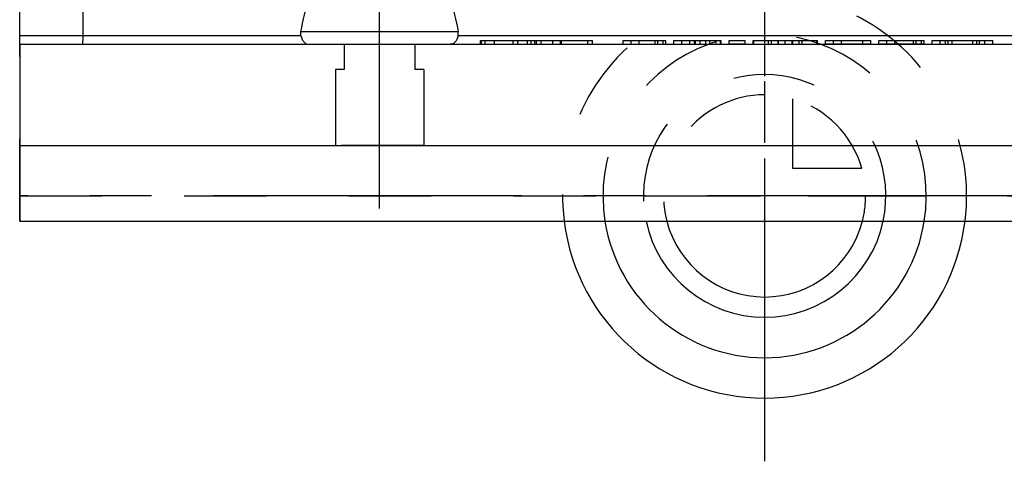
# Model space of a CAD drawing. Header units: millimetres. Extents: x 441 to 559, y 432 to 569.
# Tile 1 of 15: x 441 to 519, y 432 to 466. Entities that reach past the tile are written whole.
import ezdxf

# ---------------------------------------------------------------- set-up
doc = ezdxf.new("R2010")
doc.units = ezdxf.units.MM
doc.header["$LTSCALE"] = 65.185185
doc.linetypes.add('CENTER', pattern=[0.6, 0.375, -0.075, 0.075, -0.075])
doc.linetypes.add('HIDDEN', pattern=[0.2, 0.1, -0.1])
for name, color, linetype in [('ACHSEN_S', 7, 'CONTINUOUS'), ('KOERPER', 7, 'CONTINUOUS'), ('KONST.EL_MIT_GEO', 7, 'CONTINUOUS'), ('KURVEN', 7, 'CONTINUOUS')]:
    doc.layers.add(name, color=color, linetype=linetype)

msp = doc.modelspace()

# ---------------------------------------------------------------- linework, layer by layer
at = {"layer": 'ACHSEN_S', "color": 2, "linetype": 'CENTER'}
msp.add_line((500, 569.139), (500, 431.5), dxfattribs=at)
at = {"layer": 'KOERPER', "color": 7, "linetype": 'Continuous'}
for p, q in [((441, 464.5), (441, 450.5)), ((441, 464.5), (559, 464.5)), ((441, 456.5), (559, 456.5)), ((441, 450.5), (559, 450.5))]:
    msp.add_line(p, q, dxfattribs=at)
at = {"layer": 'KOERPER', "color": 8, "linetype": 'HIDDEN'}
for p, q in [((466.7, 464.5), (466.7, 462.5)), ((472.3, 464.5), (472.3, 462.5)), ((466, 462.5), (466, 456.5)), ((466.7, 462.5), (466, 462.5)), ((473, 462.5), (472.3, 462.5)), ((473, 462.5), (473, 456.5))]:
    msp.add_line(p, q, dxfattribs=at)
at = {"layer": 'KOERPER', "color": 2, "linetype": 'CENTER'}
msp.add_line((559, 452.5), (441, 452.5), dxfattribs=at)
at = {"layer": 'KONST.EL_MIT_GEO', "color": 7, "linetype": 'Continuous'}
for p, q in [((441, 464.5), (441, 491.562)), ((446, 492), (446, 465.179)), ((446, 465.181), (441, 465.177)), ((463.278, 465.179), (446, 465.179)), ((463.275, 465.5), (475.725, 465.5)), ((524.278, 465.179), (475.722, 465.179)), ((477.5, 464.8), (486.376, 464.8)), ((477.5, 464.5), (477.5, 464.8)), ((477.87, 464.5), (477.87, 464.8)), ((480.089, 464.5), (480.089, 464.8)), ((480.458, 464.5), (480.458, 464.8)), ((481.505, 464.5), (481.505, 464.8)), ((481.938, 464.5), (481.938, 464.8)), ((482.308, 464.5), (482.308, 464.8)), ((486.006, 464.5), (486.006, 464.8)), ((486.375, 464.5), (486.375, 464.8)), ((488.8, 464.8), (491.97, 464.8)), ((488.8, 464.5), (488.8, 464.8)), ((490.068, 464.5), (490.068, 464.8)), ((491.336, 464.5), (491.336, 464.8)), ((491.97, 464.5), (491.97, 464.8)), ((492.06, 464.8), (492.181, 464.8)), ((492.181, 464.5), (492.181, 464.8)), ((492.815, 464.8), (496.564, 464.8)), ((492.815, 464.5), (492.815, 464.8)), ((494.083, 464.5), (494.083, 464.8)), ((494.516, 464.5), (494.516, 464.8)), ((495.356, 464.5), (495.356, 464.8)), ((496.564, 464.5), (496.564, 464.8)), ((497.198, 464.8), (498.466, 464.8)), ((497.198, 464.5), (497.198, 464.8)), ((498.466, 464.5), (498.466, 464.8)), ((499.1, 464.8), (504.18, 464.8)), ((499.1, 464.5), (499.1, 464.8)), ((500.314, 464.5), (500.314, 464.8)), ((500.543, 464.5), (500.543, 464.8)), ((502.738, 464.5), (502.738, 464.8)), ((502.966, 464.5), (502.966, 464.8)), ((504.18, 464.5), (504.18, 464.8)), ((504.814, 464.8), (508.407, 464.8)), ((504.814, 464.5), (504.814, 464.8)), ((505.448, 464.5), (505.448, 464.8)), ((507.773, 464.5), (507.773, 464.8)), ((508.407, 464.5), (508.407, 464.8)), ((509.041, 464.8), (512.633, 464.8)), ((509.041, 464.5), (509.041, 464.8)), ((509.675, 464.5), (509.675, 464.8)), ((511.999, 464.5), (511.999, 464.8)), ((512.633, 464.5), (512.633, 464.8)), ((513.267, 464.8), (518.087, 464.8)), ((513.267, 464.5), (513.267, 464.8)), ((514.535, 464.5), (514.535, 464.8)), ((516.493, 464.5), (516.493, 464.8)), ((517.031, 464.5), (517.031, 464.8)), ((517.453, 464.5), (517.453, 464.8)), ((518.087, 464.5), (518.087, 464.8))]:
    msp.add_line(p, q, dxfattribs=at)
at = {"layer": 'KONST.EL_MIT_GEO', "color": 2, "linetype": 'CENTER'}
msp.add_line((469.5, 451.5), (469.5, 469.5), dxfattribs=at)
at = {"layer": 'KONST.EL_MIT_GEO', "color": 8, "linetype": 'HIDDEN'}
for p, q in [((477.574, 464.5), (477.574, 464.8)), ((478.608, 464.5), (478.608, 464.8)), ((481.208, 464.5), (481.208, 464.8)), ((481.8, 464.5), (481.8, 464.8)), ((483.237, 464.5), (483.237, 464.8)), ((483.829, 464.5), (483.829, 464.8)), ((483.903, 464.5), (483.903, 464.8)), ((489.434, 464.5), (489.434, 464.8)), ((491.547, 464.5), (491.547, 464.8)), ((491.97, 464.8), (492.06, 464.8)), ((493.449, 464.5), (493.449, 464.8)), ((494.434, 464.5), (494.434, 464.8)), ((494.883, 464.5), (494.883, 464.8)), ((495.67, 464.5), (495.67, 464.8)), ((496.151, 464.5), (496.151, 464.8)), ((496.505, 464.5), (496.505, 464.8)), ((499.154, 464.5), (499.154, 464.8)), ((501.06, 464.5), (501.06, 464.8)), ((501.101, 464.5), (501.101, 464.8)), ((501.64, 464.5), (501.64, 464.8)), ((502.18, 464.5), (502.18, 464.8)), ((502.221, 464.5), (502.221, 464.8)), ((504.127, 464.5), (504.127, 464.8)), ((506.082, 464.5), (506.082, 464.8)), ((510.309, 464.5), (510.309, 464.8)), ((511.788, 464.5), (511.788, 464.8)), ((512.422, 464.5), (512.422, 464.8)), ((513.901, 464.5), (513.901, 464.8)), ((514.324, 464.5), (514.324, 464.8)), ((514.861, 464.5), (514.861, 464.8)), ((516.819, 464.5), (516.819, 464.8)), ((441, 450.5), (441, 464.5)), ((441, 464.5), (559, 464.5)), ((473, 456.5), (466, 456.5)), ((441, 452.5), (559, 452.5)), ((441, 450.5), (559, 450.5))]:
    msp.add_line(p, q, dxfattribs=at)
at = {"layer": 'KONST.EL_MIT_GEO', "color": 7, "linetype": 'Continuous'}
for points, knots in [([(463.275, 465.5), (463.435, 466.393), (463.841, 468.148), (464.728, 470.233), (465.787, 471.686), (466.806, 472.613), (468.066, 473.268), (469.5, 473.51), (470.934, 473.268), (472.194, 472.613), (473.213, 471.686), (474.272, 470.233), (475.159, 468.148), (475.565, 466.393), (475.725, 465.5)], [0, 0, 0, 0, 0.124497, 0.24663, 0.307798, 0.369955, 0.434028, 0.5, 0.565971, 0.630044, 0.692201, 0.753369, 0.875503, 1, 1, 1, 1]), ([(446, 465.179), (446, 465.087), (445.996, 464.957), (445.989, 464.793), (445.984, 464.693), (445.978, 464.615), (445.972, 464.553), (445.966, 464.523), (445.961, 464.5), (445.956, 464.5)], [0, 0, 0, 0, 0.402327, 0.57431, 0.721028, 0.839114, 0.925935, 0.97946, 1, 1, 1, 1]), ([(463.278, 465.179), (463.299, 465.078), (463.358, 464.895), (463.504, 464.671), (463.689, 464.531), (463.83, 464.5), (463.896, 464.5)], [0, 0, 0, 0, 0.313818, 0.577671, 0.799246, 1, 1, 1, 1]), ([(475.722, 465.179), (475.701, 465.078), (475.642, 464.895), (475.496, 464.671), (475.311, 464.531), (475.17, 464.5), (475.104, 464.5)], [0, 0, 0, 0, 0.313818, 0.577671, 0.799246, 1, 1, 1, 1])]:
    msp.add_open_spline(points, degree=3, knots=knots, dxfattribs=at)
for points in [[(463.278, 465.179), (463.256, 465.284), (463.256, 465.395), (463.275, 465.5)], [(475.722, 465.179), (475.744, 465.284), (475.744, 465.395), (475.725, 465.5)]]:
    msp.add_open_spline(points, degree=3, dxfattribs=at)
at = {"layer": 'KURVEN', "color": 8, "linetype": 'HIDDEN'}
for p, q in [((500, 468.5), (500, 450.5)), ((477.574, 464.5), (486.259, 464.5)), ((488.8, 464.5), (492.181, 464.5)), ((492.815, 464.5), (496.564, 464.5)), ((498.466, 464.5), (497.198, 464.5)), ((499.1, 464.5), (504.18, 464.5)), ((508.407, 464.5), (504.814, 464.5)), ((512.633, 464.5), (509.041, 464.5)), ((513.267, 464.5), (518.087, 464.5)), ((502.2, 460.192), (502.2, 454.7)), ((502.2, 454.7), (507.692, 454.7)), ((490.4, 452.5), (508, 452.5))]:
    msp.add_line(p, q, dxfattribs=at)
at = {"layer": 'KURVEN', "color": 40, "linetype": 'Continuous'}
msp.add_line((500, 450.5), (500, 436.5), dxfattribs=at)
at = {"layer": 'KURVEN', "color": 8, "linetype": 'HIDDEN'}
for radius, start, end in [(16, 352.81766, 187.18234), (12.8, 351.00916, 188.99084), (9.6, 347.97192, 192.02687), (8, 90, 194.4809), (8, 15.96201, 74.03799), (8, 345.51862, 360)]:
    msp.add_arc((500, 452.5), radius, start, end, dxfattribs=at)
at = {"layer": 'KURVEN', "color": 40, "linetype": 'Continuous'}
for radius, start, end in [(16, 187.18234, 352.81766), (12.8, 188.99084, 351.00916), (9.6, 192.02687, 347.97192), (8, 194.4809, 345.51862)]:
    msp.add_arc((500, 452.5), radius, start, end, dxfattribs=at)

doc.saveas('drawing.dxf')
